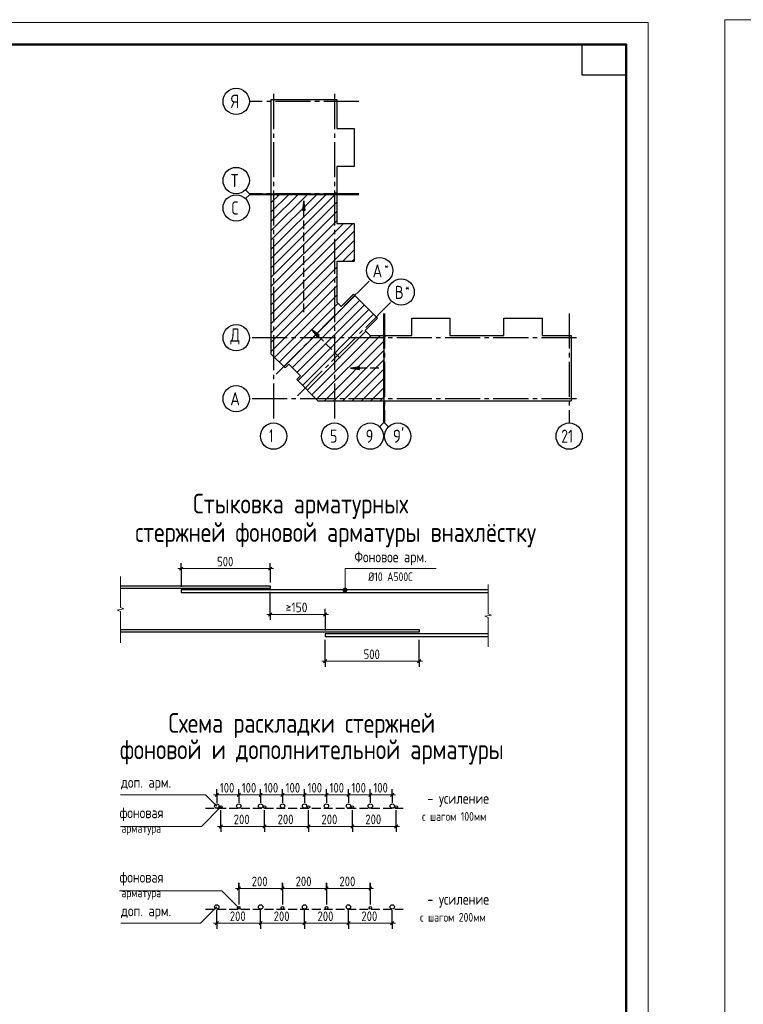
# Model space of a CAD drawing. Header units: millimetres. Extents: x 40580 to 1930067, y -240640 to 81020.
# Tile 248 of 256: x 743072 to 759568, y -203334 to -180889. Entities that reach past the tile are written whole.
import ezdxf

# ---------------------------------------------------------------- set-up
doc = ezdxf.new("R2010")
doc.units = ezdxf.units.MM
for name, pattern in [('______2', [270, 200, -70]), ('______5', [1100, 800, -100, 100, -100]), ('CENTER', [2, 1.25, -0.25, 0.25, -0.25])]:
    doc.linetypes.add(name, pattern=pattern)
for name, color, linetype, lineweight in [('Standard', 7, 'Continuous', 25), ('ОСИ', 7, 'CENTER', 15), ('Примечания', 7, 'Continuous', 13), ('Текст_ общее', 7, 'Continuous', 25)]:
    doc.layers.add(name, color=color, linetype=linetype, lineweight=lineweight)
doc.styles.add('GOST 2.304', font='isocpeur.ttf', dxfattribs={"width": 0.8})
doc.styles.add('ISOCPEUR', font='isocpeur.ttf')

msp = doc.modelspace()

# ---------------------------------------------------------------- hatches: boundary and pattern name
at = {"layer": 'Примечания', "linetype": 'Continuous', "lineweight": -3, "transparency": 33554687}
for points in [[(749576.3, -185226.9), (749546.3, -185016.9), (749516.3, -185226.9)], [(749897.1, -188077.7), (749727.4, -187950.4), (749854.7, -188120.1)], [(750821.3, -188804.3), (750611.3, -188834.3), (750821.3, -188864.3)]]:
    msp.add_hatch(color=7, dxfattribs=at).paths.add_polyline_path(points)
at = {"layer": 'Примечания', "linetype": 'Continuous', "lineweight": 13, "transparency": 33554687}
for points in [[(750445.5, -193888.4), (750535.5, -193888.4), (750529.2, -193865.9)], [(750445.5, -193888.4), (750529.2, -193865.9), (750451.8, -193865.9)], [(750451.8, -193910.9), (750535.5, -193888.4), (750445.5, -193888.4)], [(750451.8, -193865.9), (750529.2, -193865.9), (750513, -193849.7)], [(750451.8, -193865.9), (750513, -193849.7), (750468, -193849.7)], [(750451.8, -193910.9), (750529.2, -193910.9), (750535.5, -193888.4)], [(750468, -193927.1), (750529.2, -193910.9), (750451.8, -193910.9)], [(750468, -193849.7), (750513, -193849.7), (750490.5, -193843.4)], [(750468, -193927.1), (750513, -193927.1), (750529.2, -193910.9)], [(750513, -193927.1), (750468, -193927.1), (750490.5, -193933.3)]]:
    msp.add_hatch(color=7, dxfattribs=at).paths.add_polyline_path(points)

# ---------------------------------------------------------------- linework, layer by layer
at = {"layer": 'Standard', "color": 7, "linetype": 'Continuous', "lineweight": 13, "transparency": 33554687}
for p, q in [((748307.3, -184855.3), (748219.4, -184767.4)), ((748307.3, -184880.3), (748219.4, -184968.2)), ((748307.3, -184855.3), (748807.3, -184855.3)), ((748307.3, -184880.3), (748807.3, -184880.3)), ((751365.3, -190082.3), (751365.3, -189582.3)), ((751390.3, -190082.3), (751390.3, -189582.3)), ((751365.3, -190082.3), (751277.4, -190170.2)), ((751390.3, -190082.3), (751478.2, -190170.2))]:
    msp.add_line(p, q, dxfattribs=at)
at = {"layer": 'Standard', "color": 7, "linetype": 'Continuous', "lineweight": -3, "transparency": 33554687}
for p, q in [((748807.3, -186118), (750055, -184870.3)), ((748807.3, -185693.7), (749630.7, -184870.3)), ((748807.3, -185269.4), (749206.5, -184870.3)), ((748807.3, -186330.1), (750267.1, -184870.3)), ((748807.3, -185905.8), (749842.9, -184870.3)), ((748807.3, -185481.6), (749418.6, -184870.3)), ((748807.3, -185057.3), (748994.3, -184870.3)), ((748807.3, -186542.2), (750303.3, -185046.2)), ((748807.3, -186754.4), (750303.3, -185258.4)), ((748807.3, -186966.5), (750303.3, -185470.5)), ((748807.3, -187390.8), (750664.8, -185533.3)), ((748807.3, -187178.6), (750452.7, -185533.3)), ((748807.3, -187602.9), (750700.3, -185709.9)), ((748807.3, -187815), (750700.3, -185922)), ((750433.2, -186401.3), (750700.3, -186134.2)), ((750645.3, -186401.3), (750700.3, -186346.3)), ((748807.3, -188027.2), (750303.3, -186531.2)), ((748807.3, -188239.3), (750303.3, -186743.3)), ((748807.3, -188451.4), (750303.3, -186955.4)), ((748882.9, -188587.9), (750303.3, -187167.6)), ((749095, -188800.1), (750716.6, -187178.5)), ((748989, -188694), (750329.7, -187353.3)), ((749286, -188821.3), (750822.7, -187284.6)), ((749392, -188927.4), (750928.7, -187390.7)), ((749413.3, -189118.3), (751034.8, -187496.7)), ((749519.3, -189224.3), (751140.9, -187602.8)), ((749625.4, -189330.4), (750966.1, -187989.7)), ((749731.4, -189436.5), (751081.6, -188086.3)), ((749837.5, -189542.5), (751293.8, -188086.3)), ((750009.9, -189582.3), (751375.3, -188216.9)), ((750222, -189582.3), (751375.3, -188429)), ((750434.2, -189582.3), (751375.3, -188641.1)), ((750646.3, -189582.3), (751375.3, -188853.3)), ((750858.4, -189582.3), (751375.3, -189065.4)), ((751070.6, -189582.3), (751375.3, -189277.5)), ((751282.7, -189582.3), (751375.3, -189489.7))]:
    msp.add_line(p, q, dxfattribs=at)
at = {"layer": 'Standard', "color": 7, "linetype": 'Continuous', "lineweight": 13, "transparency": 33554687}
for points in [[(759149.2, -240288.6), (801149.2, -240288.6), (801149.2, -180888.6), (759149.2, -180888.6), (759149.2, -240288.6)], [(715398.3, -240351.3), (757398.3, -240351.3), (757398.3, -180951.3), (715398.3, -180951.3), (715398.3, -240351.3)]]:
    msp.add_lwpolyline(points, close=True, dxfattribs=at)
at = {"layer": 'Standard', "color": 7, "linetype": 'Continuous', "lineweight": 50, "transparency": 33554687}
msp.add_lwpolyline([(717398.3, -181451.3), (756898.3, -181451.3), (756898.3, -239851.3), (717398.3, -239851.3), (717398.3, -181451.3)], close=True, dxfattribs=at)
at = {"layer": 'Standard', "color": 7, "linetype": 'Continuous', "lineweight": 25, "transparency": 33554687}
msp.add_lwpolyline([(756898.3, -181451.3), (756898.3, -182151.3), (755898.3, -182151.3), (755898.3, -181451.3), (756898.3, -181451.3)], close=True, dxfattribs=at)
for points in [[(748807.3, -184865.3), (748807.3, -182708.3), (750303.3, -182708.3), (750303.3, -183369.3), (750700.3, -183369.3), (750700.3, -184237.3), (750303.3, -184237.3), (750303.3, -184865.3), (750285.3, -184865.3), (750285.3, -184845.3), (750270.3, -184845.3), (750270.3, -184865.3), (748807.3, -184865.3)], [(748807.3, -188325.3), (748807.3, -184870.3), (748945.3, -184870.3), (748945.3, -184890.3), (748960.3, -184890.3), (748960.3, -184870.3), (750303.3, -184870.3), (750303.3, -185533.3), (750700.3, -185533.3), (750700.3, -186401.3), (750303.3, -186401.3), (750303.3, -187327), (750401.2, -187424.8), (750682, -187144), (751231.4, -187693.4), (750950.6, -187974.3), (751062.6, -188086.3), (751375.3, -188086.3), (751375.3, -189582.3), (749877.3, -189582.3), (749389.3, -189094.3), (749474.1, -189009.5), (749206.2, -188741.5), (749121.3, -188826.3), (748807.3, -188512.3), (748807.3, -188325.3)], [(751380.3, -189582.3), (751380.3, -188119.3), (751400.3, -188119.3), (751400.3, -188104.3), (751380.3, -188104.3), (751380.3, -188086.3), (752008.3, -188086.3), (752008.3, -187689.3), (752876.3, -187689.3), (752876.3, -188086.3), (753494.3, -188086.3), (754112.3, -188086.3), (754112.3, -187689.3), (754980.3, -187689.3), (754980.3, -188086.3), (755641.3, -188086.3), (755641.3, -189582.3), (753494.3, -189582.3), (751380.3, -189582.3)]]:
    msp.add_lwpolyline(points, dxfattribs=at)
at = {"layer": 'ОСИ', "color": 8, "linetype": '______5', "lineweight": -3, "transparency": 33554687}
for p, q in [((748860.3, -182581), (748860.3, -190082.3)), ((750250.3, -182581), (750250.3, -190082.3)), ((750803.3, -182751.3), (748307.3, -182751.3)), ((750803.3, -184855.3), (748307.3, -184855.3)), ((750803.3, -184880.3), (748307.3, -184880.3)), ((748915.5, -188969.9), (751065.3, -186820.1)), ((749405.5, -189459.9), (751555.3, -187310.1)), ((751365.3, -187586.3), (751365.3, -190082.3)), ((751390.3, -187586.3), (751390.3, -190082.3)), ((755598.3, -187586.3), (755598.3, -190082.3)), ((755768.6, -188139.3), (748307.3, -188139.3)), ((755768.6, -188139.3), (748307.3, -188139.3)), ((755768.6, -189529.3), (748307.3, -189529.3))]:
    msp.add_line(p, q, dxfattribs=at)
at = {"layer": 'ОСИ', "color": 7, "linetype": 'Continuous', "lineweight": -3, "transparency": 33554687}
for centre in [(748007.3, -182751.3), (748007.3, -184555.3), (748007.3, -185180.3), (751277.4, -186608), (751767.4, -187098), (748007.3, -188139.3), (748007.3, -188139.3), (748007.3, -189529.3), (748860.3, -190382.3), (750250.3, -190382.3), (751065.3, -190382.3), (751690.3, -190382.3), (755598.3, -190382.3)]:
    msp.add_circle(centre, 300, dxfattribs=at)
at = {"layer": 'Примечания', "color": 7, "linetype": 'Continuous', "lineweight": -3, "transparency": 33554687}
for p, q in [((749546.3, -185016.9), (749516.3, -185226.9)), ((749546.3, -185016.9), (749546.3, -185016.9)), ((749546.3, -185016.9), (749546.3, -185016.9)), ((749546.3, -185016.9), (749546.3, -185016.9)), ((749576.3, -185226.9), (749546.3, -185016.9)), ((749516.3, -185226.9), (749576.3, -185226.9)), ((749546.3, -185226.9), (749546.3, -185241.9)), ((749727.4, -187950.4), (749727.4, -187950.4)), ((749727.4, -187950.4), (749727.4, -187950.4)), ((749727.4, -187950.4), (749727.4, -187950.4)), ((749727.4, -187950.4), (749854.7, -188120.1)), ((749897.1, -188077.7), (749727.4, -187950.4)), ((749854.7, -188120.1), (749897.1, -188077.7)), ((749875.9, -188098.9), (749886.5, -188109.5)), ((750821.3, -188804.3), (750611.3, -188834.3)), ((750611.3, -188834.3), (750611.3, -188834.3)), ((750611.3, -188834.3), (750611.3, -188834.3)), ((750611.3, -188834.3), (750611.3, -188834.3)), ((750611.3, -188834.3), (750821.3, -188864.3)), ((750821.3, -188864.3), (750821.3, -188804.3)), ((750821.3, -188834.3), (750836.3, -188834.3))]:
    msp.add_line(p, q, dxfattribs=at)
at = {"layer": 'Примечания', "color": 7, "linetype": '______2', "lineweight": -3, "transparency": 33554687}
for p, q in [((749546.3, -187556.9), (749546.3, -185016.9)), ((750378, -188600.9), (749727.4, -187950.4)), ((751261.3, -188834.3), (750611.3, -188834.3))]:
    msp.add_line(p, q, dxfattribs=at)
at = {"layer": 'Примечания', "color": 7, "linetype": 'Continuous', "lineweight": 13, "transparency": 33554687}
for p, q in [((746753, -193402.7), (746678, -193402.7)), ((746753, -193402.7), (748783, -193402.7)), ((748783, -193402.7), (748858, -193402.7)), ((745371.6, -193580.9), (745371.6, -194291.7)), ((750445.5, -193888.4), (750445.5, -193888.4)), ((750490.5, -193843.4), (750490.5, -193843.4)), ((750535.5, -193888.4), (750535.5, -193888.4)), ((753749.1, -193760.9), (753749.1, -194431.8)), ((750490.5, -193933.3), (750490.5, -193933.3)), ((745446.6, -194322), (745296.6, -194352.2)), ((745296.6, -194352.2), (745371.6, -194382.5)), ((745371.6, -194291.7), (745446.6, -194322)), ((745371.6, -194382.5), (745371.6, -195093.4)), ((748783, -194445.5), (748708, -194445.5)), ((748783, -194445.5), (750038, -194445.5)), ((750038, -194445.5), (750113, -194445.5)), ((753824.1, -194460.3), (753674.1, -194488.9)), ((753674.1, -194488.9), (753749.1, -194517.4)), ((753749.1, -194431.8), (753824.1, -194460.3)), ((753749.1, -194517.4), (753749.1, -195188.4)), ((745371.6, -195093.4), (745371.6, -195093.4)), ((753749.1, -195188.4), (753749.1, -195188.4)), ((750038, -195514.6), (749963, -195514.6)), ((750038, -195514.6), (752178, -195514.6)), ((752178, -195514.6), (752253, -195514.6)), ((747565.3, -198557.6), (747490.3, -198557.6)), ((747565.3, -198557.6), (748065.3, -198557.6)), ((748065.3, -198557.6), (748565.3, -198557.6)), ((748565.3, -198557.6), (749065.3, -198557.6)), ((749065.3, -198557.6), (749565.3, -198557.6)), ((749565.3, -198557.6), (750065.3, -198557.6)), ((750065.3, -198557.6), (750565.3, -198557.6)), ((750565.3, -198557.6), (751065.3, -198557.6)), ((751065.3, -198557.6), (751565.3, -198557.6)), ((751565.3, -198557.6), (751640.3, -198557.6)), ((747655.3, -199278.2), (747580.3, -199278.2)), ((747655.3, -199278.2), (748655.3, -199278.2)), ((748655.3, -199278.2), (749655.3, -199278.2)), ((749655.3, -199278.2), (750655.3, -199278.2)), ((750655.3, -199278.2), (751655.3, -199278.2)), ((751655.3, -199278.2), (751730.3, -199278.2)), ((748065.3, -200692.2), (747990.3, -200692.2)), ((748065.3, -200692.2), (749065.3, -200692.2)), ((749065.3, -200692.2), (750065.3, -200692.2)), ((750065.3, -200692.2), (751065.3, -200692.2)), ((751065.3, -200692.2), (751140.3, -200692.2)), ((747565.3, -201486.7), (747490.3, -201486.7)), ((747565.3, -201486.7), (748565.3, -201486.7)), ((748565.3, -201486.7), (749565.3, -201486.7)), ((749565.3, -201486.7), (750565.3, -201486.7)), ((750565.3, -201486.7), (751565.3, -201486.7)), ((751565.3, -201486.7), (751640.3, -201486.7))]:
    msp.add_line(p, q, dxfattribs=at)
at = {"layer": 'Примечания', "color": 7, "linetype": 'Continuous', "lineweight": 25, "transparency": 33554687}
for p, q in [((746715.5, -193440.2), (746790.5, -193365.2)), ((748745.5, -193440.2), (748820.5, -193365.2)), ((748745.5, -194483), (748820.5, -194408)), ((750000.5, -194483), (750075.5, -194408)), ((750000.5, -195552.1), (750075.5, -195477.1)), ((752140.5, -195552.1), (752215.5, -195477.1)), ((747527.8, -198595.1), (747602.8, -198520.1)), ((748027.8, -198595.1), (748102.8, -198520.1)), ((748527.8, -198595.1), (748602.8, -198520.1)), ((749027.8, -198595.1), (749102.8, -198520.1)), ((749527.8, -198595.1), (749602.8, -198520.1)), ((750027.8, -198595.1), (750102.8, -198520.1)), ((750527.8, -198595.1), (750602.8, -198520.1)), ((751027.8, -198595.1), (751102.8, -198520.1)), ((751527.8, -198595.1), (751602.8, -198520.1)), ((747617.8, -199315.7), (747692.8, -199240.7)), ((748617.8, -199315.7), (748692.8, -199240.7)), ((749617.8, -199315.7), (749692.8, -199240.7)), ((750617.8, -199315.7), (750692.8, -199240.7)), ((751617.8, -199315.7), (751692.8, -199240.7)), ((748027.8, -200729.7), (748102.8, -200654.7)), ((749027.8, -200729.7), (749102.8, -200654.7)), ((750027.8, -200729.7), (750102.8, -200654.7)), ((751027.8, -200729.7), (751102.8, -200654.7)), ((747527.8, -201524.2), (747602.8, -201449.2)), ((748527.8, -201524.2), (748602.8, -201449.2)), ((749527.8, -201524.2), (749602.8, -201449.2)), ((750527.8, -201524.2), (750602.8, -201449.2)), ((751527.8, -201524.2), (751602.8, -201449.2))]:
    msp.add_line(p, q, dxfattribs=at)
at = {"layer": 'Примечания', "color": 253, "linetype": 'Continuous', "lineweight": -3, "true_color": 0xa0a0a0, "transparency": 33554687}
for p, q in [((746753, -193402.7), (746753, -193277.7)), ((746753, -193402.7), (746753, -193527.7)), ((746753, -193402.7), (746753, -193813.3)), ((748783, -193402.7), (748783, -193277.7)), ((748783, -193402.7), (748783, -193527.7)), ((748783, -193402.7), (748783, -193718.4)), ((748783, -194445.5), (748783, -193928.4)), ((748783, -194445.5), (748783, -194320.5)), ((750038, -194445.5), (750038, -194320.5)), ((748783, -194445.5), (748783, -194570.5)), ((750038, -194445.5), (750038, -194570.5)), ((750038, -194445.5), (750038, -194813.3)), ((750038, -195514.6), (750038, -195023.4)), ((752178, -195514.6), (752178, -195023.4)), ((750038, -195514.6), (750038, -195389.6)), ((752178, -195514.6), (752178, -195389.6)), ((750038, -195514.6), (750038, -195639.6)), ((752178, -195514.6), (752178, -195639.6)), ((747565.3, -198557.6), (747565.3, -198432.6)), ((747565.3, -198557.6), (747565.3, -198682.6)), ((747565.3, -198557.6), (747565.3, -198740.7)), ((748065.3, -198557.6), (748065.3, -198432.6)), ((748065.3, -198557.6), (748065.3, -198682.6)), ((748065.3, -198557.6), (748065.3, -198740.7)), ((748565.3, -198557.6), (748565.3, -198432.6)), ((748565.3, -198557.6), (748565.3, -198682.6)), ((748565.3, -198557.6), (748565.3, -198740.7)), ((749065.3, -198557.6), (749065.3, -198432.6)), ((749065.3, -198557.6), (749065.3, -198682.6)), ((749065.3, -198557.6), (749065.3, -198740.7)), ((749565.3, -198557.6), (749565.3, -198432.6)), ((749565.3, -198557.6), (749565.3, -198682.6)), ((749565.3, -198557.6), (749565.3, -198740.7)), ((750065.3, -198557.6), (750065.3, -198432.6)), ((750065.3, -198557.6), (750065.3, -198682.6)), ((750065.3, -198557.6), (750065.3, -198740.7)), ((750565.3, -198557.6), (750565.3, -198432.6)), ((750565.3, -198557.6), (750565.3, -198682.6)), ((750565.3, -198557.6), (750565.3, -198740.7)), ((751065.3, -198557.6), (751065.3, -198432.6)), ((751065.3, -198557.6), (751065.3, -198682.6)), ((751065.3, -198557.6), (751065.3, -198740.7)), ((751565.3, -198557.6), (751565.3, -198432.6)), ((751565.3, -198557.6), (751565.3, -198682.6)), ((751565.3, -198557.6), (751565.3, -198740.7)), ((747655.3, -199278.2), (747655.3, -198910.7)), ((751655.3, -199278.2), (751655.3, -198910.7)), ((747655.3, -199278.2), (747655.3, -199153.2)), ((747655.3, -199278.2), (747655.3, -199403.2)), ((748655.3, -199278.2), (748655.3, -199153.2)), ((748655.3, -199278.2), (748655.3, -199403.2)), ((749655.3, -199278.2), (749655.3, -199153.2)), ((749655.3, -199278.2), (749655.3, -199403.2)), ((750655.3, -199278.2), (750655.3, -199153.2)), ((750655.3, -199278.2), (750655.3, -199403.2)), ((751655.3, -199278.2), (751655.3, -199153.2)), ((751655.3, -199278.2), (751655.3, -199403.2)), ((748065.3, -200692.2), (748065.3, -200567.2)), ((748065.3, -200572.9), (748065.3, -201034.7)), ((749065.3, -200692.2), (749065.3, -200567.2)), ((749065.3, -200572.9), (749065.3, -201034.7)), ((750065.3, -200692.2), (750065.3, -200567.2)), ((750065.3, -200572.9), (750065.3, -201034.7)), ((751065.3, -200692.2), (751065.3, -200567.2)), ((751065.3, -200572.9), (751065.3, -201034.7)), ((748065.3, -200692.2), (748065.3, -200817.2)), ((748065.3, -200692.2), (748065.3, -201059.7)), ((749065.3, -200692.2), (749065.3, -200817.2)), ((749065.3, -200692.2), (749065.3, -201059.7)), ((750065.3, -200692.2), (750065.3, -200817.2)), ((750065.3, -200692.2), (750065.3, -201059.7)), ((751065.3, -200692.2), (751065.3, -200817.2)), ((751065.3, -200692.2), (751065.3, -201059.7)), ((747565.3, -201486.7), (747565.3, -201189.7)), ((751565.3, -201486.7), (751565.3, -201189.7)), ((747565.3, -201486.7), (747565.3, -201361.7)), ((747565.3, -201486.7), (747565.3, -201611.7)), ((748565.3, -201486.7), (748565.3, -201361.7)), ((748565.3, -201486.7), (748565.3, -201611.7)), ((749565.3, -201486.7), (749565.3, -201361.7)), ((749565.3, -201486.7), (749565.3, -201611.7)), ((750565.3, -201486.7), (750565.3, -201361.7)), ((750565.3, -201486.7), (750565.3, -201611.7)), ((751565.3, -201486.7), (751565.3, -201361.7)), ((751565.3, -201486.7), (751565.3, -201611.7))]:
    msp.add_line(p, q, dxfattribs=at)
at = {"layer": 'Примечания', "color": 8, "linetype": '______2', "lineweight": -3, "true_color": 0x737373, "transparency": 33554687}
for p, q in [((747305.3, -198865.7), (751815.3, -198865.7)), ((747305.3, -201164.7), (751815.3, -201164.7))]:
    msp.add_line(p, q, dxfattribs=at)
at = {"layer": 'Примечания', "color": 7, "linetype": 'Continuous', "lineweight": 13, "transparency": 33554687}
for points in [[(750490.5, -193888.4), (750490.5, -193402.7), (752568, -193402.7)], [(745371.6, -198557.6), (747307.2, -198557.6), (747565.3, -198815.7)], [(747655.3, -198835.7), (747212.8, -199278.2), (745371.6, -199278.2)], [(748065.3, -201134.7), (747677.2, -200746.6), (745348.6, -200746.6)], [(747565.3, -201114.7), (747193.3, -201486.7), (745379.9, -201486.7)]]:
    msp.add_lwpolyline(points, dxfattribs=at)
at = {"layer": 'Примечания', "color": 7, "linetype": 'Continuous', "lineweight": 25, "transparency": 33554687}
for points in [[(745371.6, -193793.4), (748783, -193793.4), (748783, -193853.4), (745371.6, -193853.4)], [(753749.1, -193888.4), (746753, -193888.4), (746753, -193948.4), (753749.1, -193948.4)], [(745371.6, -194793.4), (752178, -194793.4), (752178, -194853.4), (745371.6, -194853.4)], [(753749.1, -194888.4), (750038, -194888.4), (750038, -194948.4), (753749.1, -194948.4)]]:
    msp.add_lwpolyline(points, dxfattribs=at)
at = {"layer": 'Примечания', "color": 253, "linetype": 'Continuous', "lineweight": -3, "true_color": 0xa0a0a0, "transparency": 33554687}
for points in [[(748655.3, -199278.2), (748655.3, -199261.2), (748655.3, -199261.2), (748655.3, -199261.2), (748655.3, -199261.2), (748655.3, -199261.2), (748655.3, -199261.2), (748655.3, -198910.7)], [(749655.3, -199278.2), (749655.3, -199261.2), (749655.3, -199261.2), (749655.3, -199261.2), (749655.3, -199261.2), (749655.3, -198910.7)], [(750655.3, -199278.2), (750655.3, -199261.2), (750655.3, -199261.2), (750655.3, -198910.7)], [(748565.3, -201486.7), (748565.3, -201469.7), (748565.3, -201469.7), (748565.3, -201469.7), (748565.3, -201469.7), (748565.3, -201469.7), (748565.3, -201469.7), (748565.3, -201189.7)], [(749565.3, -201486.7), (749565.3, -201469.7), (749565.3, -201469.7), (749565.3, -201469.7), (749565.3, -201469.7), (749565.3, -201189.7)], [(750565.3, -201486.7), (750565.3, -201469.7), (750565.3, -201469.7), (750565.3, -201189.7)]]:
    msp.add_lwpolyline(points, dxfattribs=at)
at = {"layer": 'Примечания', "color": 7, "linetype": 'Continuous', "lineweight": 13, "transparency": 33554687}
msp.add_circle((750490.5, -193888.4), 45, dxfattribs=at)
at = {"layer": 'Примечания', "color": 7, "linetype": 'Continuous', "lineweight": -3, "transparency": 33554687}
for centre, radius in [((747565.3, -198815.7), 50), ((747655.3, -198835.7), 30), ((748065.3, -198815.7), 50), ((748565.3, -198815.7), 50), ((748655.3, -198835.7), 30), ((749065.3, -198815.7), 50), ((749565.3, -198815.7), 50), ((749655.3, -198835.7), 30), ((750065.3, -198815.7), 50), ((750565.3, -198815.7), 50), ((750655.3, -198835.7), 30), ((751065.3, -198815.7), 50), ((751565.3, -198815.7), 50), ((751655.3, -198835.7), 30), ((747565.3, -201114.7), 50), ((748065.3, -201134.7), 30), ((748565.3, -201114.7), 50), ((749065.3, -201134.7), 30), ((749565.3, -201114.7), 50), ((750065.3, -201134.7), 30), ((750565.3, -201114.7), 50), ((751065.3, -201134.7), 30), ((751565.3, -201114.7), 50)]:
    msp.add_circle(centre, radius, dxfattribs=at)

# ---------------------------------------------------------------- texts
at = {"layer": 'Standard', "color": 7, "linetype": 'Continuous', "lineweight": 25, "transparency": 33554687, "insert": (755418.3, -190532.3), "char_height": 300, "width": 472.649, "attachment_point": 7, "style": 'ISOCPEUR'}
msp.add_mtext('\\W0.75;21', dxfattribs=at)
at = {"layer": 'ОСИ', "color": 7, "linetype": 'Continuous', "lineweight": 25, "transparency": 33554687, "attachment_point": 7, "style": 'ISOCPEUR'}
for s, insert, char_height, width in [('\\W0.80;Я', (747887.3, -182901.3), 300, 359.839), ('\\W0.80;Т', (747887.3, -184705.3), 300, 359.839), ('\\W0.78;С', (747902.3, -185330.3), 300, 326.834), ('\\W0.82;А', (751115.9, -186765.5), 300, 392.649), ('\\W0.80;*', (751385.9, -186590.5), 180, 215.891), ('\\W0.80;В', (751620.9, -187255.5), 300, 359.83), ('\\W0.80;*', (751860.9, -187080.5), 180, 215.891), ('\\W0.82;Д', (747872.3, -188289.3), 300, 392.64), ('\\W0.82;А', (747872.3, -189679.3), 300, 392.64), ('\\W0.56;1', (748760.3, -190522.3), 300, 233.324), ('\\W0.78;5', (750145.3, -190532.3), 300, 326.834), ('\\W0.78;9', (750960.3, -190532.3), 300, 326.834), ("\\W0.84;9'", (751578.8, -190532.3), 300, 441.038)]:
    msp.add_mtext(s, dxfattribs=dict(at, insert=insert, char_height=char_height, width=width))
at = {"layer": 'Примечания', "color": 7, "linetype": 'Continuous', "lineweight": 25, "transparency": 33554687, "attachment_point": 7, "style": 'GOST 2.304'}
for s, insert, char_height, width in [('Фоновое\\~арм.', (750701.3, -193327.7), 250, 1812.598), ('500', (747572.5, -193352.7), 220, 516.39), ('Ø10\\~А500С', (751018, -193687.7), 200, 1153.949), ('\\W0.87;≥150', (749135.5, -194395.5), 220, 667.615), ('500', (750912.5, -195464.6), 220, 516.396), ('доп.\\~арм.', (745379.9, -198465.9), 250, 1208.649), ('100', (747635.5, -198507.6), 220, 485.085), ('100', (748135.5, -198507.6), 220, 485.085), ('100', (748635.5, -198507.6), 220, 485.085), ('100', (749135.5, -198507.6), 220, 485.085), ('100', (749635.5, -198507.6), 220, 485.085), ('100', (750135.5, -198507.6), 220, 485.085), ('100', (750635.5, -198507.6), 220, 485.085), ('100', (751135.5, -198507.6), 220, 485.085), ('-\\~усиление', (752365.7, -198831.6), 250, 1510.803), ('фоновая', (745348.6, -199158.2), 250, 1173.248), ('200', (747952, -199228.2), 220, 531.96), ('200', (748952, -199228.2), 220, 531.96), ('200', (749952, -199228.2), 220, 531.96), ('200', (750952, -199228.2), 220, 531.96), ('с\\~шагом\\~100мм', (752244.9, -199151.6), 200, 1606.256), ('арматура', (745390.3, -199478.2), 200, 1066.467), ('фоновая', (745348.6, -200626.6), 250, 1173.248), ('200', (748362, -200642.2), 220, 531.967), ('200', (749362, -200642.2), 220, 531.973), ('200', (750362, -200642.2), 220, 531.973), ('арматура', (745390.3, -200946.6), 200, 1066.467), ('-\\~усиление', (752365.7, -201130.6), 250, 1510.803), ('доп.\\~арм.', (745379.9, -201395.1), 250, 1208.649), ('200', (747862, -201436.7), 220, 531.967), ('200', (748862, -201436.7), 220, 531.973), ('200', (749862, -201436.7), 220, 531.973), ('200', (750862, -201436.7), 220, 531.973), ('с\\~шагом\\~200мм', (752199.1, -201450.6), 200, 1648.889)]:
    msp.add_mtext(s, dxfattribs=dict(at, insert=insert, char_height=char_height, width=width))
at = {"layer": 'Текст_ общее', "color": 7, "linetype": 'Continuous', "lineweight": 50, "transparency": 33554687, "char_height": 450, "attachment_point": 7, "style": 'GOST 2.304'}
for s, insert, width in [('Стыковка\\~арматурных', (747025.3, -192267.3), 5309.454), ('стержней\\~фоновой\\~арматуры\\~внахлёстку', (745706.6, -192916.1), 6502.985), ('Схема\\~раскладки\\~стержней', (746462.8, -197267.3), 6428.76), ('фоновой\\~и\\~дополнительной\\~арматуры', (745357.3, -197869), 6865.686)]:
    msp.add_mtext(s, dxfattribs=dict(at, insert=insert, width=width))

doc.saveas('drawing.dxf')
